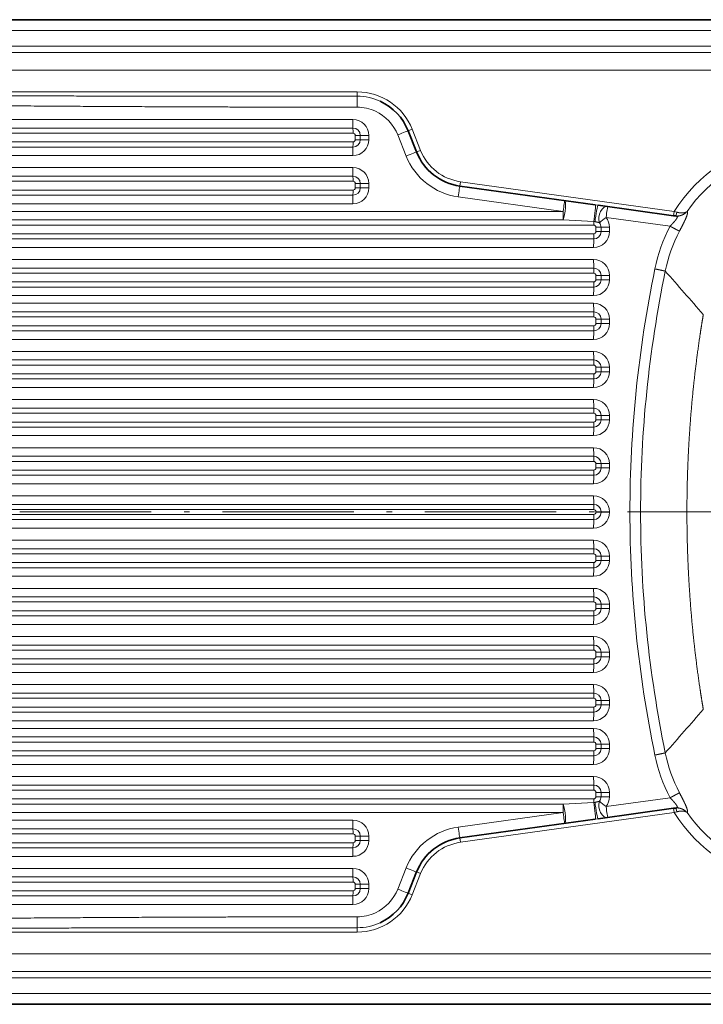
# Model space of a CAD drawing. Extents: x 22 to 382, y 25 to 234.
# Tile 2 of 5: x 85 to 147, y 41 to 131. Entities that reach past the tile are written whole.
import ezdxf

# ---------------------------------------------------------------- set-up
doc = ezdxf.new("R2010")
doc.units = 0
doc.linetypes.add('DASHDOT', pattern=[18.5, 12, -3, 0.5, -3])
doc.layers.get('0').update_dxf_attribs({"lineweight": 13})

# ---------------------------------------------------------------- blocks, each defined once
blk = doc.blocks.new('BLOCK9')
at = {"color": 7, "lineweight": 35}
for p, q in [((495, 225), (-495, 225)), ((16.43, 140.4), (-45.43, 148.98)), ((52.2, 135.43), (17.69, 140.22)), ((52.2, -135.43), (17.69, -140.22)), ((16.43, -140.4), (-45.43, -148.98)), ((495, -225), (-495, -225))]:
    blk.add_line(p, q, dxfattribs=at)
at = {"color": 7, "lineweight": 13}
for p, q in [((495, 220), (-495, 220)), ((470, 212.95), (-470, 212.95)), ((470, 209.97), (-470, 209.97)), ((-470, 202), (470, 202)), ((-477, 192), (-92.31, 192)), ((-94.31, 179.38), (-466.25, 179.38)), ((-94.28, 175.48), (-466.22, 175.48)), ((-94.26, 173.13), (-466.2, 173.13)), ((-466.22, 166.79), (-94.28, 166.79)), ((-466.2, 169.13), (-94.26, 169.13)), ((-466.25, 162.89), (-94.31, 162.89)), ((-94.31, 157.38), (-466.25, 157.38)), ((-94.28, 153.48), (-466.22, 153.48)), ((-94.26, 151.13), (-466.2, 151.13)), ((52.47, 137.41), (-45.16, 150.96)), ((-466.22, 144.79), (-94.28, 144.79)), ((-466.2, 147.13), (-94.26, 147.13)), ((-46.21, 144.03), (1.72, 137.38)), ((-466.25, 140.89), (-94.31, 140.89)), ((1.72, 137.38), (-466.25, 137.38)), ((1.75, 133.48), (-466.22, 133.48)), ((15.73, 131.13), (-466.2, 131.13)), ((21.33, 134.66), (50.6, 130.59)), ((-466.2, 127.13), (15.73, 127.13)), ((-466.22, 124.79), (15.71, 124.79)), ((-466.25, 120.89), (15.68, 120.89)), ((15.68, 115.38), (-466.25, 115.38)), ((15.71, 111.48), (-466.22, 111.48)), ((15.73, 109.13), (-466.2, 109.13)), ((-466.2, 105.13), (15.73, 105.13)), ((-466.22, 102.79), (15.71, 102.79)), ((-466.25, 98.89), (15.68, 98.89)), ((15.68, 95.38), (-466.25, 95.38)), ((15.71, 91.48), (-466.22, 91.48)), ((15.73, 89.13), (-466.2, 89.13)), ((-466.22, 82.79), (15.71, 82.79)), ((-466.2, 85.13), (15.73, 85.13)), ((-466.25, 78.89), (15.68, 78.89)), ((15.68, 73.38), (-466.25, 73.38)), ((15.71, 69.48), (-466.22, 69.48)), ((15.73, 67.13), (-466.2, 67.13)), ((-466.2, 63.13), (15.73, 63.13)), ((-466.22, 60.79), (15.71, 60.79)), ((-466.25, 56.89), (15.68, 56.89)), ((15.68, 51.38), (-466.25, 51.38)), ((15.71, 47.48), (-466.22, 47.48)), ((15.73, 45.13), (-466.2, 45.13)), ((-466.2, 41.13), (15.73, 41.13)), ((-466.22, 38.79), (15.71, 38.79)), ((-466.25, 34.89), (15.68, 34.89)), ((15.68, 29.38), (-466.25, 29.38)), ((15.71, 25.48), (-466.22, 25.48)), ((15.73, 23.13), (-466.2, 23.13)), ((-466.2, 19.13), (15.73, 19.13)), ((-466.22, 16.79), (15.71, 16.79)), ((-466.25, 12.89), (15.68, 12.89)), ((15.68, 7.38), (-466.25, 7.38)), ((15.71, 3.48), (-466.22, 3.48)), ((15.73, 1.13), (-466.2, 1.13)), ((15.71, -3.48), (-466.22, -3.48)), ((15.73, -1.13), (-466.2, -1.13)), ((15.68, -7.38), (-466.25, -7.38)), ((-466.25, -12.89), (15.68, -12.89)), ((-466.22, -16.79), (15.71, -16.79)), ((-466.2, -19.13), (15.73, -19.13)), ((15.71, -25.48), (-466.22, -25.48)), ((15.73, -23.13), (-466.2, -23.13)), ((15.68, -29.38), (-466.25, -29.38)), ((-466.25, -34.89), (15.68, -34.89)), ((-466.22, -38.79), (15.71, -38.79)), ((-466.2, -41.13), (15.73, -41.13)), ((15.71, -47.48), (-466.22, -47.48)), ((15.73, -45.13), (-466.2, -45.13)), ((15.68, -51.38), (-466.25, -51.38)), ((-466.25, -56.89), (15.68, -56.89)), ((-466.22, -60.79), (15.71, -60.79)), ((-466.2, -63.13), (15.73, -63.13)), ((15.73, -67.13), (-466.2, -67.13)), ((15.71, -69.48), (-466.22, -69.48)), ((15.68, -73.38), (-466.25, -73.38)), ((-466.25, -78.89), (15.68, -78.89)), ((-466.22, -82.79), (15.71, -82.79)), ((-466.2, -85.13), (15.73, -85.13)), ((15.73, -89.13), (-466.2, -89.13)), ((15.71, -91.48), (-466.22, -91.48)), ((15.68, -95.38), (-466.25, -95.38)), ((-466.25, -98.89), (15.68, -98.89)), ((-466.22, -102.79), (15.71, -102.79)), ((-466.2, -105.13), (15.73, -105.13)), ((15.71, -111.48), (-466.22, -111.48)), ((15.73, -109.13), (-466.2, -109.13)), ((15.68, -115.38), (-466.25, -115.38)), ((-466.25, -120.89), (15.68, -120.89)), ((-466.22, -124.79), (15.71, -124.79)), ((-466.2, -127.13), (15.73, -127.13)), ((1.75, -133.48), (-466.22, -133.48)), ((15.73, -131.13), (-466.2, -131.13)), ((21.33, -134.66), (50.6, -130.59)), ((1.72, -137.38), (-466.25, -137.38)), ((-46.21, -144.03), (1.72, -137.38)), ((52.47, -137.41), (-45.16, -150.96)), ((-466.25, -140.89), (-94.31, -140.89)), ((-466.22, -144.79), (-94.28, -144.79)), ((-466.2, -147.13), (-94.26, -147.13)), ((-94.26, -151.13), (-466.2, -151.13)), ((-94.31, -157.38), (-466.25, -157.38)), ((-94.28, -153.48), (-466.22, -153.48)), ((-466.25, -162.89), (-94.31, -162.89)), ((-466.22, -166.79), (-94.28, -166.79)), ((-466.2, -169.13), (-94.26, -169.13)), ((-94.28, -175.48), (-466.22, -175.48)), ((-94.26, -173.13), (-466.2, -173.13)), ((-94.31, -179.38), (-466.25, -179.38)), ((-477, -192), (-92.31, -192)), ((-470, -202), (470, -202)), ((470, -209.97), (-470, -209.97)), ((470, -212.95), (-470, -212.95)), ((495, -220), (-495, -220))]:
    blk.add_line(p, q, dxfattribs=at)
at = {"color": 7, "lineweight": 13, "ltscale": 0.049989}
for p, q in [((-92.31, 190), (-92.31, 192)), ((-92.31, -190), (-92.31, -192))]:
    blk.add_line(p, q, dxfattribs=at)
at = {"color": 7, "lineweight": 13, "ltscale": 0.058047}
for p, q in [((-90.93, 172.13), (-93.26, 172.13)), ((-90.93, 170.13), (-93.26, 170.13)), ((-90.93, 150.13), (-93.26, 150.13)), ((-90.93, 148.13), (-93.26, 148.13)), ((19.05, 130.13), (16.73, 130.13)), ((19.05, 128.13), (16.73, 128.13)), ((19.05, 108.13), (16.73, 108.13)), ((19.05, 106.13), (16.73, 106.13)), ((19.05, 88.13), (16.73, 88.13)), ((19.05, 86.13), (16.73, 86.13)), ((19.05, 66.13), (16.73, 66.13)), ((19.05, 64.13), (16.73, 64.13)), ((19.05, 44.13), (16.73, 44.13)), ((19.05, 42.13), (16.73, 42.13)), ((19.05, 22.13), (16.73, 22.13)), ((19.05, 20.13), (16.73, 20.13)), ((19.05, 0.13), (16.73, 0.13)), ((19.05, -0.13), (16.73, -0.13)), ((19.05, -20.13), (16.73, -20.13)), ((19.05, -22.13), (16.73, -22.13)), ((19.05, -42.13), (16.73, -42.13)), ((19.05, -44.13), (16.73, -44.13)), ((19.05, -64.13), (16.73, -64.13)), ((19.05, -66.13), (16.73, -66.13)), ((19.05, -86.13), (16.73, -86.13)), ((19.05, -88.13), (16.73, -88.13)), ((19.05, -106.13), (16.73, -106.13)), ((19.05, -108.13), (16.73, -108.13)), ((19.05, -128.13), (16.73, -128.13)), ((19.05, -130.13), (16.73, -130.13)), ((-90.93, -148.13), (-93.26, -148.13)), ((-90.93, -150.13), (-93.26, -150.13)), ((-90.93, -170.13), (-93.26, -170.13)), ((-90.93, -172.13), (-93.26, -172.13))]:
    blk.add_line(p, q, dxfattribs=at)
at = {"color": 7, "lineweight": 13, "ltscale": 0.05}
for p, q in [((-93.26, 172.13), (-93.26, 170.13)), ((-90.93, 170.13), (-90.93, 172.13)), ((-87.06, 170.13), (-87.06, 172.13)), ((-69.07, 174.21), (-67.21, 174.95)), ((-65.23, 164.53), (-63.37, 165.27)), ((-93.26, 150.13), (-93.26, 148.13)), ((-90.93, 148.13), (-90.93, 150.13)), ((-87.06, 148.13), (-87.06, 150.13)), ((-45.43, 148.98), (-45.16, 150.96)), ((52.2, 135.43), (52.47, 137.41)), ((16.73, 130.13), (16.73, 128.13)), ((19.05, 128.13), (19.05, 130.13)), ((22.92, 128.13), (22.92, 130.13)), ((16.73, 108.13), (16.73, 106.13)), ((19.05, 106.13), (19.05, 108.13)), ((22.92, 106.13), (22.92, 108.13)), ((16.73, 88.13), (16.73, 86.13)), ((19.05, 86.13), (19.05, 88.13)), ((22.92, 86.13), (22.92, 88.13)), ((16.73, 66.13), (16.73, 64.13)), ((19.05, 64.13), (19.05, 66.13)), ((22.92, 64.13), (22.92, 66.13)), ((16.73, 44.13), (16.73, 42.13)), ((19.05, 42.13), (19.05, 44.13)), ((22.92, 42.13), (22.92, 44.13)), ((16.73, 22.13), (16.73, 20.13)), ((19.05, 20.13), (19.05, 22.13)), ((22.92, 20.13), (22.92, 22.13)), ((16.73, -22.13), (16.73, -20.13)), ((19.05, -20.13), (19.05, -22.13)), ((22.92, -20.13), (22.92, -22.13)), ((16.73, -44.13), (16.73, -42.13)), ((19.05, -42.13), (19.05, -44.13)), ((22.92, -42.13), (22.92, -44.13)), ((16.73, -66.13), (16.73, -64.13)), ((19.05, -64.13), (19.05, -66.13)), ((22.92, -64.13), (22.92, -66.13)), ((16.73, -88.13), (16.73, -86.13)), ((19.05, -86.13), (19.05, -88.13)), ((22.92, -86.13), (22.92, -88.13)), ((16.73, -108.13), (16.73, -106.13)), ((19.05, -106.13), (19.05, -108.13)), ((22.92, -106.13), (22.92, -108.13)), ((16.73, -130.13), (16.73, -128.13)), ((19.05, -128.13), (19.05, -130.13)), ((22.92, -128.13), (22.92, -130.13)), ((52.2, -135.43), (52.47, -137.41)), ((-93.26, -150.13), (-93.26, -148.13)), ((-90.93, -148.13), (-90.93, -150.13)), ((-87.06, -148.13), (-87.06, -150.13)), ((-45.43, -148.98), (-45.16, -150.96)), ((-65.23, -164.53), (-63.37, -165.27)), ((-93.26, -172.13), (-93.26, -170.13)), ((-90.93, -170.13), (-90.93, -172.13)), ((-87.06, -170.13), (-87.06, -172.13)), ((-69.07, -174.21), (-67.21, -174.95))]:
    blk.add_line(p, q, dxfattribs=at)
at = {"color": 7, "lineweight": 13, "ltscale": 0.096745}
for p, q in [((-87.06, 172.13), (-90.93, 172.13)), ((-87.06, 170.13), (-90.93, 170.13)), ((-87.06, 150.13), (-90.93, 150.13)), ((-87.06, 148.13), (-90.93, 148.13)), ((22.92, 130.13), (19.05, 130.13)), ((22.92, 128.13), (19.05, 128.13)), ((22.92, 108.13), (19.05, 108.13)), ((22.92, 106.13), (19.05, 106.13)), ((22.92, 88.13), (19.05, 88.13)), ((22.92, 86.13), (19.05, 86.13)), ((22.92, 66.13), (19.05, 66.13)), ((22.92, 64.13), (19.05, 64.13)), ((22.92, 44.13), (19.05, 44.13)), ((22.92, 42.13), (19.05, 42.13)), ((22.92, 22.13), (19.05, 22.13)), ((22.92, 20.13), (19.05, 20.13)), ((22.92, 0.13), (19.05, 0.13)), ((22.92, -0.13), (19.05, -0.13)), ((22.92, -20.13), (19.05, -20.13)), ((22.92, -22.13), (19.05, -22.13)), ((22.92, -42.13), (19.05, -42.13)), ((22.92, -44.13), (19.05, -44.13)), ((22.92, -64.13), (19.05, -64.13)), ((22.92, -66.13), (19.05, -66.13)), ((22.92, -86.13), (19.05, -86.13)), ((22.92, -88.13), (19.05, -88.13)), ((22.92, -106.13), (19.05, -106.13)), ((22.92, -108.13), (19.05, -108.13)), ((22.92, -128.13), (19.05, -128.13)), ((22.92, -130.13), (19.05, -130.13)), ((-87.06, -148.13), (-90.93, -148.13)), ((-87.06, -150.13), (-90.93, -150.13)), ((-87.06, -170.13), (-90.93, -170.13)), ((-87.06, -172.13), (-90.93, -172.13))]:
    blk.add_line(p, q, dxfattribs=at)
at = {"color": 7, "lineweight": 13, "ltscale": 0.260384}
for p, q in [((-73.81, 172.37), (-69.97, 162.69)), ((-67.21, 174.95), (-63.37, 165.27)), ((-73.81, -172.37), (-69.97, -162.69)), ((-67.21, -174.95), (-63.37, -165.27))]:
    blk.add_line(p, q, dxfattribs=at)
at = {"color": 7, "lineweight": 35, "ltscale": 0.260384}
for p, q in [((-69.07, 174.21), (-65.23, 164.53)), ((-69.07, -174.21), (-65.23, -164.53))]:
    blk.add_line(p, q, dxfattribs=at)
at = {"color": 7, "lineweight": 13, "ltscale": 0.001248}
for p, q in [((16.48, 140.39), (16.43, 140.4)), ((16.48, -140.39), (16.43, -140.4))]:
    blk.add_line(p, q, dxfattribs=at)
at = {"color": 7, "lineweight": 13, "ltscale": 0.030471}
for p, q in [((17.69, 140.22), (16.48, 140.39)), ((17.69, -140.22), (16.48, -140.39))]:
    blk.add_line(p, q, dxfattribs=at)
at = {"color": 7, "lineweight": 35, "ltscale": 0.021244}
for p, q in [((53.04, 135.32), (52.2, 135.43)), ((53.04, -135.32), (52.2, -135.43))]:
    blk.add_line(p, q, dxfattribs=at)
at = {"color": 7, "lineweight": 13, "ltscale": 0.033349}
for p, q in [((53.75, 137.02), (52.47, 137.41)), ((53.75, -137.02), (52.47, -137.41))]:
    blk.add_line(p, q, dxfattribs=at)
at = {"color": 7, "lineweight": 35, "ltscale": 0.012004}
for p, q in [((53.51, 135.25), (53.04, 135.32)), ((53.51, -135.25), (53.04, -135.32))]:
    blk.add_line(p, q, dxfattribs=at)
at = {"color": 7, "lineweight": 13, "ltscale": 0.348432}
for p, q in [((1.75, 133.48), (15.67, 132.75)), ((1.75, -133.48), (15.67, -132.75))]:
    blk.add_line(p, q, dxfattribs=at)
at = {"color": 7, "lineweight": 13, "ltscale": 0.001236}
for p, q in [((15.72, 132.75), (15.67, 132.75)), ((15.72, -132.75), (15.67, -132.75))]:
    blk.add_line(p, q, dxfattribs=at)
at = {"color": 7, "lineweight": 13, "ltscale": 0.003343}
for p, q in [((16.73, 0.13), (16.73, 0)), ((19.05, 0), (19.05, 0.13)), ((22.92, 0), (22.92, 0.13)), ((16.73, -0.13), (16.73, 0)), ((19.05, 0), (19.05, -0.13)), ((22.92, 0), (22.92, -0.13))]:
    blk.add_line(p, q, dxfattribs=at)
at = {"color": 7, "lineweight": 13}
for centre, radius, start, end in [((-92.31, 165), 27, 21.6272, 90), ((-92.31, 165), 25.01, 65.2114, 89.9953), ((-92.41, 164.98), 20.02, 65.2119, 89.9796), ((-92.4, 165), 20, 21.6272, 65.2113), ((-42.08, 173.75), 30, 201.6272, 262.0973), ((-41.99, 173.75), 23, 201.6272, 262.0973), ((53.63, 141.5), 6.28, 309.5548, 318.5322), ((56.77, 137.25), 1.05, 325.5748, 347.2329), ((56.65, 139.58), 2.81, 293.9049, 306.9003), ((14.59, 121.97), 10.83, 80.817, 83.9957), ((116.28, 96.21), 74.14, 152.3652, 168.4204), ((116.11, 96.3), 69.1, 152.4032, 168.487), ((-42543.94, -37195.08), 56619.64, 41.187334, 41.214016), ((-42543.94, 37195.08), 56619.64, 318.785984, 318.812666), ((116.28, -96.21), 74.14, 191.5796, 207.6348), ((116.11, -96.3), 69.1, 191.513, 207.5968), ((14.59, -121.97), 10.83, 276.0043, 279.183), ((53.63, -141.5), 6.28, 41.4678, 50.4452), ((56.77, -137.25), 1.05, 12.7671, 34.4252), ((56.65, -139.58), 2.81, 53.0997, 66.0951), ((-42.08, -173.75), 30, 97.9027, 158.3728), ((-41.99, -173.75), 23, 97.9027, 158.3728), ((-92.31, -165), 27, 270, 338.3728), ((-92.4, -165), 20, 294.7887, 338.3728), ((-92.41, -164.98), 20.02, 270.0204, 294.7881), ((-92.31, -165), 25.01, 270.0047, 294.7886)]:
    blk.add_arc(centre, radius, start, end, dxfattribs=at)
at = {"color": 7, "lineweight": 35}
for centre, start, end in [((-92.31, 165), 21.6272, 65.2113), ((-41.99, 173.75), 201.6272, 262.0973), ((-41.99, -173.75), 97.9027, 158.3728), ((-92.31, -165), 294.7887, 338.3728)]:
    blk.add_arc(centre, 25, start, end, dxfattribs=at)
at = {"color": 7, "lineweight": 13}
for centre, major_axis, ratio, start_param, end_param in [((-94.22, 179.38), (0, 5), 0.017452, 1.570796, 2.466461), ((-94.31, 172.13), (0, -7.24), 0.999848, 1.570802, 3.141593), ((-94.28, 172.13), (0, -3.34), 0.999848, 1.570802, 3.141593), ((-94.31, 173.13), (0, 3), 0.017452, 4.712389, 5.608054), ((-94.26, 172.13), (0, -1), 0.999848, 1.570802, 3.141593), ((-73.72, 172.37), (-4.65, -1.84), 0.006433, 3.141593, 4.728613), ((-94.31, 170.13), (0, -7.24), 0.999848, 0.000006, 1.570796), ((-94.22, 162.89), (0, -5), 0.017452, 3.816724, 4.712389), ((-94.28, 170.13), (0, -3.34), 0.999848, 0.000006, 1.570796), ((-94.31, 169.13), (0, -3), 0.017452, 0.675132, 1.570796), ((-94.26, 170.13), (0, -1), 0.999848, 0.000006, 1.570796), ((116.46, 95.9), (53.68, -54.28), 0.982405, 2.562752, 3.360844), ((-69.88, 162.69), (-4.65, -1.84), 0.006433, 3.141593, 4.728613), ((116.46, 95.9), (50.22, -50.8), 0.979964, 2.562835, 3.316753), ((-94.22, 157.38), (0, 5), 0.017452, 1.570796, 2.466461), ((-94.31, 150.13), (0, -7.24), 0.999848, 1.570802, 3.141593), ((-94.28, 150.13), (0, -3.34), 0.999848, 1.570802, 3.141593), ((-94.31, 151.13), (0, 3), 0.017452, 4.712389, 5.608054), ((-94.26, 150.13), (0, -1), 0.999848, 1.570802, 3.141593), ((-46.12, 144.03), (-0.69, -4.95), 0.017287, 3.141593, 4.714789), ((-94.31, 148.13), (0, -7.24), 0.999848, 0.000006, 1.570796), ((-94.22, 140.89), (0, -5), 0.017452, 3.816724, 4.712389), ((-94.28, 148.13), (0, -3.34), 0.999848, 0.000006, 1.570796), ((-94.31, 147.13), (0, -3), 0.017452, 0.675132, 1.570796), ((-94.26, 148.13), (0, -1), 0.999848, 0.000006, 1.570796), ((1.81, 137.38), (-0.69, -4.95), 0.017287, 3.141593, 4.714789), ((1.81, 137.38), (0.69, 4.95), 0.152653, 3.826131, 6.283185), ((15.79, 135.44), (-0.69, -4.95), 0.070266, 1.00646, 3.141088), ((17, 135.27), (-0.69, -4.95), 0.075927, 3.141593, 5.275957), ((21.42, 134.66), (-0.69, -4.95), 0.66559, 3.141593, 5.316414), ((21.42, 134.66), (-0.69, -4.95), 0.017287, 3.141593, 4.714789), ((1.81, 137.38), (0, 5), 0.017452, 1.570796, 2.466461), ((53.31, 137.3), (-0.27, -1.98), 0.23462, 0, 1.462234), ((54.2, 140.2), (-0.69, -4.95), 0.978587, 0.00007, 0.917401), ((15.68, 131.13), (0, 3), 0.017452, 4.712389, 5.28038), ((15.73, 130.13), (0, -1), 0.999848, 1.570802, 3.141593), ((21.42, 134.66), (3.91, 3.12), 0.010893, 1.584433, 2.480098), ((15.71, 130.13), (0, -3.34), 0.999848, 1.570802, 2.24487), ((15.68, 130.13), (0, -7.24), 0.999848, 1.570802, 2.24487), ((15.68, 128.13), (0, -7.24), 0.999848, 0.000006, 1.570796), ((15.71, 128.13), (0, -3.34), 0.999848, 0.000006, 1.570796), ((15.68, 127.13), (0, -3), 0.017452, 0.675132, 1.570796), ((15.73, 128.13), (0, -1), 0.999848, 0.000006, 1.570796), ((15.76, 120.89), (0, -5), 0.017452, 3.816724, 4.712389), ((15.76, 115.38), (0, 5), 0.017452, 1.570796, 2.466461), ((15.68, 108.13), (0, -7.24), 0.999848, 1.570802, 3.141593), ((15.71, 108.13), (0, -3.34), 0.999848, 1.570802, 3.141593), ((15.68, 109.13), (0, 3), 0.017452, 4.712389, 5.608054), ((15.73, 108.13), (0, -1), 0.999848, 1.570802, 3.141593), ((48620.43, 0.43), (48588.18, 0.43), 0.105554, 3.11993, 3.141592), ((164678.77, 18.75), (164641.66, 18.82), 0.057079, 3.12987, 3.141586), ((15.68, 106.13), (0, -7.24), 0.999848, 0.000006, 1.570796), ((15.71, 106.13), (0, -3.34), 0.999848, 0.000006, 1.570796), ((15.68, 105.13), (0, -3), 0.017452, 0.675132, 1.570796), ((15.73, 106.13), (0, -1), 0.999848, 0.000006, 1.570796), ((15.76, 98.89), (0, -5), 0.017452, 3.816724, 4.712389), ((15.76, 95.38), (0, 5), 0.017452, 1.570796, 2.466461), ((15.68, 88.13), (0, -7.24), 0.999848, 1.570802, 3.141593), ((15.71, 88.13), (0, -3.34), 0.999848, 1.570802, 3.141593), ((15.68, 89.13), (0, 3), 0.017452, 4.712389, 5.608054), ((15.68, 86.13), (0, -7.24), 0.999848, 0.000006, 1.570796), ((15.71, 86.13), (0, -3.34), 0.999848, 0.000006, 1.570796), ((15.73, 88.13), (0, -1), 0.999848, 1.570802, 3.141593), ((15.73, 86.13), (0, -1), 0.999848, 0.000006, 1.570796), ((15.76, 78.89), (0, -5), 0.017452, 3.816724, 4.712389), ((15.68, 85.13), (0, -3), 0.017452, 0.675132, 1.570796), ((15.76, 73.38), (0, 5), 0.017452, 1.570796, 2.466461), ((15.68, 66.13), (0, -7.24), 0.999848, 1.570802, 3.141593), ((15.71, 66.13), (0, -3.34), 0.999848, 1.570802, 3.141593), ((15.68, 67.13), (0, 3), 0.017452, 4.712389, 5.608054), ((15.68, 64.13), (0, -7.24), 0.999848, 0.000006, 1.570796), ((15.71, 64.13), (0, -3.34), 0.999848, 0.000006, 1.570796), ((15.68, 63.13), (0, -3), 0.017452, 0.675132, 1.570796), ((15.73, 66.13), (0, -1), 0.999848, 1.570802, 3.141593), ((15.73, 64.13), (0, -1), 0.999848, 0.000006, 1.570796), ((15.76, 56.89), (0, -5), 0.017452, 3.816724, 4.712389), ((15.76, 51.38), (0, 5), 0.017452, 1.570796, 2.466461), ((15.68, 44.13), (0, -7.24), 0.999848, 1.570802, 3.141593), ((15.71, 44.13), (0, -3.34), 0.999848, 1.570802, 3.141593), ((15.68, 45.13), (0, 3), 0.017452, 4.712389, 5.608054), ((15.73, 44.13), (0, -1), 0.999848, 1.570802, 3.141593), ((15.68, 42.13), (0, -7.24), 0.999848, 0.000006, 1.570796), ((15.71, 42.13), (0, -3.34), 0.999848, 0.000006, 1.570796), ((15.68, 41.13), (0, -3), 0.017452, 0.675132, 1.570796), ((15.73, 42.13), (0, -1), 0.999848, 0.000006, 1.570796), ((15.76, 34.89), (0, -5), 0.017452, 3.816724, 4.712389), ((15.76, 29.38), (0, 5), 0.017452, 1.570796, 2.466461), ((15.68, 22.13), (0, -7.24), 0.999848, 1.570802, 3.141593), ((15.71, 22.13), (0, -3.34), 0.999848, 1.570802, 3.141593), ((15.68, 23.13), (0, 3), 0.017452, 4.712389, 5.608054), ((15.73, 22.13), (0, -1), 0.999848, 1.570802, 3.141593), ((15.68, 20.13), (0, -7.24), 0.999848, 0.000006, 1.570796), ((15.71, 20.13), (0, -3.34), 0.999848, 0.000006, 1.570796), ((15.68, 19.13), (0, -3), 0.017452, 0.675132, 1.570796), ((15.73, 20.13), (0, -1), 0.999848, 0.000006, 1.570796), ((15.76, 12.89), (0, -5), 0.017452, 3.816724, 4.712389), ((15.76, 7.38), (0, 5), 0.017452, 1.570796, 2.466461), ((15.68, 0.13), (0, -7.24), 0.999848, 1.570799, 3.141593), ((15.71, 0.13), (0, -3.34), 0.999848, 1.570799, 3.141593), ((15.68, 1.13), (0, 3), 0.017452, 4.712389, 5.608054), ((15.73, 0.13), (0, -1), 0.999848, 1.570799, 3.141593), ((48620.43, -0.43), (48588.18, -0.43), 0.105554, 3.141594, 3.163256), ((15.68, -0.13), (0, 7.24), 0.999848, 3.141593, 4.712386), ((15.76, -7.38), (0, -5), 0.017452, 3.816724, 4.712389), ((15.71, -0.13), (0, 3.34), 0.999848, 3.141593, 4.712386), ((15.68, -1.13), (0, -3), 0.017452, 0.675132, 1.570796), ((15.73, -0.13), (0, 1), 0.999848, 3.141593, 4.712386), ((164678.77, -18.75), (164641.66, -18.82), 0.057079, 3.141599, 3.153315), ((15.68, -20.13), (0, 7.24), 0.999848, 4.712389, 6.28318), ((15.76, -12.89), (0, 5), 0.017452, 1.570796, 2.466461), ((15.71, -20.13), (0, 3.34), 0.999848, 4.712389, 6.28318), ((15.68, -19.13), (0, 3), 0.017452, 4.712389, 5.608054), ((15.68, -22.13), (0, 7.24), 0.999848, 3.141593, 4.712383), ((15.71, -22.13), (0, 3.34), 0.999848, 3.141593, 4.712383), ((15.73, -20.13), (0, 1), 0.999848, 4.712389, 6.28318), ((15.73, -22.13), (0, 1), 0.999848, 3.141593, 4.712383), ((15.76, -29.38), (0, -5), 0.017452, 3.816724, 4.712389), ((15.68, -23.13), (0, -3), 0.017452, 0.675132, 1.570796), ((15.68, -42.13), (0, 7.24), 0.999848, 4.712389, 6.28318), ((15.76, -34.89), (0, 5), 0.017452, 1.570796, 2.466461), ((15.71, -42.13), (0, 3.34), 0.999848, 4.712389, 6.28318), ((15.68, -41.13), (0, 3), 0.017452, 4.712389, 5.608054), ((15.68, -44.13), (0, 7.24), 0.999848, 3.141593, 4.712383), ((15.71, -44.13), (0, 3.34), 0.999848, 3.141593, 4.712383), ((15.73, -42.13), (0, 1), 0.999848, 4.712389, 6.28318), ((15.73, -44.13), (0, 1), 0.999848, 3.141593, 4.712383), ((15.76, -51.38), (0, -5), 0.017452, 3.816724, 4.712389), ((15.68, -45.13), (0, -3), 0.017452, 0.675132, 1.570796), ((15.68, -64.13), (0, 7.24), 0.999848, 4.712389, 6.28318), ((15.76, -56.89), (0, 5), 0.017452, 1.570796, 2.466461), ((15.71, -64.13), (0, 3.34), 0.999848, 4.712389, 6.28318), ((15.68, -63.13), (0, 3), 0.017452, 4.712389, 5.608054), ((15.68, -66.13), (0, 7.24), 0.999848, 3.141593, 4.712383), ((15.71, -66.13), (0, 3.34), 0.999848, 3.141593, 4.712383), ((15.68, -67.13), (0, -3), 0.017452, 0.675132, 1.570796), ((15.73, -64.13), (0, 1), 0.999848, 4.712389, 6.28318), ((15.73, -66.13), (0, 1), 0.999848, 3.141593, 4.712383), ((15.76, -73.38), (0, -5), 0.017452, 3.816724, 4.712389), ((15.68, -86.13), (0, 7.24), 0.999848, 4.712389, 6.28318), ((15.76, -78.89), (0, 5), 0.017452, 1.570796, 2.466461), ((15.71, -86.13), (0, 3.34), 0.999848, 4.712389, 6.28318), ((15.68, -85.13), (0, 3), 0.017452, 4.712389, 5.608054), ((15.73, -86.13), (0, 1), 0.999848, 4.712389, 6.28318), ((15.68, -88.13), (0, 7.24), 0.999848, 3.141593, 4.712383), ((15.71, -88.13), (0, 3.34), 0.999848, 3.141593, 4.712383), ((15.68, -89.13), (0, -3), 0.017452, 0.675132, 1.570796), ((15.73, -88.13), (0, 1), 0.999848, 3.141593, 4.712383), ((15.76, -95.38), (0, -5), 0.017452, 3.816724, 4.712389), ((15.68, -106.13), (0, 7.24), 0.999848, 4.712389, 6.28318), ((15.76, -98.89), (0, 5), 0.017452, 1.570796, 2.466461), ((15.71, -106.13), (0, 3.34), 0.999848, 4.712389, 6.28318), ((15.68, -105.13), (0, 3), 0.017452, 4.712389, 5.608054), ((15.73, -106.13), (0, 1), 0.999848, 4.712389, 6.28318), ((15.68, -108.13), (0, 7.24), 0.999848, 3.141593, 4.712383), ((15.76, -115.38), (0, -5), 0.017452, 3.816724, 4.712389), ((15.71, -108.13), (0, 3.34), 0.999848, 3.141593, 4.712383), ((15.68, -109.13), (0, -3), 0.017452, 0.675132, 1.570796), ((15.73, -108.13), (0, 1), 0.999848, 3.141593, 4.712383), ((15.68, -128.13), (0, 7.24), 0.999848, 4.712389, 6.28318), ((15.76, -120.89), (0, 5), 0.017452, 1.570796, 2.466461), ((15.68, -127.13), (0, 3), 0.017452, 4.712389, 5.608054), ((15.71, -128.13), (0, 3.34), 0.999848, 4.712389, 6.28318), ((15.73, -128.13), (0, 1), 0.999848, 4.712389, 6.28318), ((15.73, -130.13), (0, 1), 0.999848, 3.141593, 4.712383), ((15.71, -130.13), (0, 3.34), 0.999848, 4.038315, 4.712383), ((15.68, -130.13), (0, 7.24), 0.999848, 4.038315, 4.712383), ((1.81, -137.38), (0, -5), 0.017452, 3.816724, 4.712389), ((1.81, -137.38), (0.69, -4.95), 0.152653, 6.283185, 8.740239), ((15.68, -131.13), (0, -3), 0.017452, 1.002806, 1.570796), ((15.79, -135.44), (0.69, -4.95), 0.070266, 0.000504, 2.135133), ((17, -135.27), (0.69, -4.95), 0.075927, 4.148821, 6.283185), ((21.42, -134.66), (0.69, -4.95), 0.66559, 4.108364, 6.283185), ((21.42, -134.66), (3.91, -3.12), 0.010893, 3.803088, 4.698752), ((21.42, -134.66), (-0.69, 4.95), 0.017287, 1.568397, 3.141593), ((1.81, -137.38), (-0.69, 4.95), 0.017287, 1.568397, 3.141593), ((116.46, -95.9), (-53.68, -54.28), 0.982405, 6.063934, 6.862026), ((53.31, -137.3), (0.27, -1.98), 0.23462, 1.679359, 3.141593), ((54.2, -140.2), (0.69, -4.95), 0.978587, 2.224192, 3.141523), ((116.46, -95.9), (-50.22, -50.8), 0.979964, 6.108025, 6.861943), ((-94.31, -148.13), (0, 7.24), 0.999848, 4.712389, 6.28318), ((-94.22, -140.89), (0, 5), 0.017452, 1.570796, 2.466461), ((-94.28, -148.13), (0, 3.34), 0.999848, 4.712389, 6.28318), ((-94.31, -147.13), (0, 3), 0.017452, 4.712389, 5.608054), ((-94.26, -148.13), (0, 1), 0.999848, 4.712389, 6.28318), ((-46.12, -144.03), (-0.69, 4.95), 0.017287, 1.568397, 3.141593), ((-94.31, -150.13), (0, 7.24), 0.999848, 3.141593, 4.712383), ((-94.28, -150.13), (0, 3.34), 0.999848, 3.141593, 4.712383), ((-94.31, -151.13), (0, -3), 0.017452, 0.675132, 1.570796), ((-94.26, -150.13), (0, 1), 0.999848, 3.141593, 4.712383), ((-94.22, -157.38), (0, -5), 0.017452, 3.816724, 4.712389), ((-94.31, -170.13), (0, 7.24), 0.999848, 4.712389, 6.28318), ((-94.22, -162.89), (0, 5), 0.017452, 1.570796, 2.466461), ((-69.88, -162.69), (-4.65, 1.84), 0.006433, 1.554572, 3.141593), ((-94.28, -170.13), (0, 3.34), 0.999848, 4.712389, 6.28318), ((-94.31, -169.13), (0, 3), 0.017452, 4.712389, 5.608054), ((-94.26, -170.13), (0, 1), 0.999848, 4.712389, 6.28318), ((-94.31, -172.13), (0, 7.24), 0.999848, 3.141593, 4.712383), ((-94.22, -179.38), (0, -5), 0.017452, 3.816724, 4.712389), ((-94.28, -172.13), (0, 3.34), 0.999848, 3.141593, 4.712383), ((-94.31, -173.13), (0, -3), 0.017452, 0.675132, 1.570796), ((-94.26, -172.13), (0, 1), 0.999848, 3.141593, 4.712383), ((-73.72, -172.37), (-4.65, 1.84), 0.006433, 1.554572, 3.141593)]:
    blk.add_ellipse(centre, major_axis=major_axis, ratio=ratio, start_param=start_param, end_param=end_param, dxfattribs=at)
for points, knots in [([(-477.09, 190.61), (-476.89, 190.6), (-476.68, 190.58), (-476.48, 190.56), (-474.46, 190.39), (-472.43, 190.25), (-470.65, 190.14), (-462.67, 189.66), (-454.7, 189.31), (-449.02, 189.08), (-438.14, 188.7), (-427.27, 188.38), (-422.55, 188.24), (-408.6, 187.87), (-394.65, 187.56), (-385.45, 187.37), (-366.22, 187.01), (-347, 186.71), (-337.02, 186.56), (-312.06, 186.23), (-287.1, 185.95), (-272.12, 185.81), (-227.18, 185.42), (-182.23, 185.18), (-152.33, 185.07), (-122.37, 185.01), (-92.4, 185)], [933.098735, 933.098735, 933.098735, 933.098735, 933.098735, 933.098735, 934.547593, 934.547593, 934.547593, 947.420754, 947.420754, 947.420754, 990.989902, 990.989902, 990.989902, 1024.34127, 1024.34127, 1024.34127, 1089.672532, 1089.672532, 1089.672532, 1160.282504, 1160.282504, 1160.282504, 1266.194594, 1266.194594, 1266.194594, 1478.11566, 1478.11566, 1478.11566, 1478.11566, 1478.11566, 1478.11566]), ([(-477, 191.6), (-476.8, 191.6), (-476.6, 191.59), (-476.4, 191.59), (-476.01, 191.58), (-475.61, 191.57), (-475.41, 191.57), (-473.61, 191.53), (-471.82, 191.49), (-470.24, 191.46), (-466.86, 191.4), (-463.48, 191.35), (-461.62, 191.33), (-456.04, 191.25), (-450.53, 191.19), (-446.85, 191.15), (-442.51, 191.1), (-438.13, 191.06), (-437.61, 191.06), (-435.52, 191.04), (-433.42, 191.02), (-431.85, 191.01), (-427.15, 190.96), (-422.44, 190.93), (-419.3, 190.9), (-407.92, 190.82), (-396.54, 190.74), (-388.32, 190.7), (-376.54, 190.63), (-364.75, 190.57), (-361.28, 190.56), (-342.32, 190.47), (-323.36, 190.39), (-307.95, 190.34), (-284.84, 190.27), (-261.73, 190.21), (-253.98, 190.19), (-217.02, 190.11), (-180.06, 190.05), (-150.84, 190.02), (-121.58, 190), (-92.31, 190)], [0, 0, 0, 0, 0, 0, 1.73047, 1.73047, 1.73047, 3.460941, 3.460941, 3.460941, 17.304636, 17.304636, 17.304636, 32.731122, 32.731122, 32.731122, 66.137427, 66.137427, 66.137427, 70.668775, 70.668775, 70.668775, 84.26282, 84.26282, 84.26282, 111.450262, 111.450262, 111.450262, 182.817277, 182.817277, 182.817277, 213.533019, 213.533019, 213.533019, 347.029988, 347.029988, 347.029988, 413.666572, 413.666572, 413.666572, 667.119697, 667.119697, 667.119697, 667.119697, 667.119697, 667.119697]), ([(-92.4, 185), (-92.4, 185.61), (-92.4, 186.21), (-92.39, 186.8), (-92.38, 187.85), (-92.37, 188.81), (-92.36, 189.22), (-92.35, 189.67), (-92.33, 189.91), (-92.32, 189.95), (-92.32, 189.98), (-92.31, 190), (-92.31, 190), (-92.31, 190), (-92.31, 190)], [0, 0, 0, 0, 0, 0, 3.595996, 3.595996, 3.595996, 6.405311, 6.405311, 6.405311, 7.188584, 7.188584, 7.188584, 7.295777, 7.295777, 7.295777, 7.295777, 7.295777, 7.295777]), ([(50.6, 130.59), (51.23, 131.27), (51.86, 131.94), (52.43, 132.56), (53.38, 133.68), (53.86, 134.47), (53.97, 134.77), (53.94, 135.06), (53.72, 135.2), (53.66, 135.22), (53.59, 135.24), (53.51, 135.25)], [0, 0, 0, 0, 0, 0, 9.195567, 9.195567, 9.195567, 18.749252, 18.749252, 18.749252, 21.547993, 21.547993, 21.547993, 21.547993, 21.547993, 21.547993]), ([(53.04, 135.32), (53.49, 135.25), (53.94, 135.24), (54.38, 135.27), (55.39, 135.43), (56.29, 135.78), (56.78, 136.03), (57.23, 136.32), (57.63, 136.66)], [0, 0, 0, 0, 0, 0, 3.691936, 3.691936, 3.691936, 8.882768, 8.882768, 8.882768, 8.882768, 8.882768, 8.882768]), ([(53.75, 137.02), (54.17, 136.89), (54.58, 136.79), (54.98, 136.72), (55.88, 136.63), (56.68, 136.68), (57.09, 136.76), (57.46, 136.87), (57.79, 137.02)], [0, 0, 0, 0, 0, 0, 3.612055, 3.612055, 3.612055, 8.491481, 8.491481, 8.491481, 8.491481, 8.491481, 8.491481]), ([(54.87, 128.32), (55.52, 129.55), (56.15, 130.79), (56.76, 131.99), (57.71, 133.99), (58.32, 135.53), (58.5, 136.12), (58.61, 136.77), (58.52, 137.15), (58.48, 137.23), (58.41, 137.3), (58.34, 137.34)], [0, 0, 0, 0, 0, 0, 10.181786, 10.181786, 10.181786, 18.734475, 18.734475, 18.734475, 22.338287, 22.338287, 22.338287, 22.338287, 22.338287, 22.338287]), ([(16.32, 132.67), (16.6, 132.62), (16.88, 132.57), (17.15, 132.51), (17.57, 132.41), (17.93, 132.31), (18.07, 132.28), (18.2, 132.25), (18.32, 132.22)], [0, 0, 0, 0, 0, 0, 3.351888, 3.351888, 3.351888, 5.4912, 5.4912, 5.4912, 5.4912, 5.4912, 5.4912]), ([(54.87, 128.32), (54.8, 128.36), (54.69, 128.42), (54.55, 128.49), (53.97, 128.81), (53.17, 129.24), (52.58, 129.55), (51.82, 129.95), (51.04, 130.36), (50.89, 130.44), (50.74, 130.52), (50.6, 130.59)], [0, 0, 0, 0, 0, 0, 1.649365, 1.649365, 1.649365, 6.077313, 6.077313, 6.077313, 7.106242, 7.106242, 7.106242, 7.106242, 7.106242, 7.106242]), ([(48.4, 110.1), (48.33, 110.11), (48.21, 110.14), (48.06, 110.17), (47.41, 110.31), (46.52, 110.49), (45.87, 110.63), (45.02, 110.81), (44.14, 110.99), (43.98, 111.02), (43.81, 111.05), (43.65, 111.09)], [0, 0, 0, 0, 0, 0, 1.639741, 1.639741, 1.639741, 6.08485, 6.08485, 6.08485, 7.127111, 7.127111, 7.127111, 7.127111, 7.127111, 7.127111]), ([(58.29, 0), (58.29, 5.12), (58.35, 10.25), (58.47, 15.43), (58.8, 25.07), (59.38, 35.17), (59.7, 39.87), (60.49, 49.78), (61.56, 60.27), (62.2, 65.81), (63.25, 73.98), (64.5, 82.42), (64.91, 85.01), (65.33, 87.62), (65.77, 90.26)], [0, 0, 0, 0, 0, 0, 65.741913, 65.741913, 65.741913, 120.34905, 120.34905, 120.34905, 177.762202, 177.762202, 177.762202, 202.900328, 202.900328, 202.900328, 202.900328, 202.900328, 202.900328]), ([(58.29, 0), (58.29, -5.12), (58.35, -10.25), (58.47, -15.43), (58.8, -25.07), (59.38, -35.17), (59.7, -39.87), (60.49, -49.78), (61.56, -60.27), (62.2, -65.81), (63.25, -73.98), (64.5, -82.42), (64.91, -85.01), (65.33, -87.62), (65.77, -90.26)], [0, 0, 0, 0, 0, 0, 65.741913, 65.741913, 65.741913, 120.34905, 120.34905, 120.34905, 177.762202, 177.762202, 177.762202, 202.900328, 202.900328, 202.900328, 202.900328, 202.900328, 202.900328]), ([(48.4, -110.1), (48.33, -110.11), (48.21, -110.14), (48.06, -110.17), (47.41, -110.31), (46.52, -110.49), (45.87, -110.63), (45.02, -110.81), (44.14, -110.99), (43.98, -111.02), (43.81, -111.05), (43.65, -111.09)], [0, 0, 0, 0, 0, 0, 1.639741, 1.639741, 1.639741, 6.08485, 6.08485, 6.08485, 7.127111, 7.127111, 7.127111, 7.127111, 7.127111, 7.127111]), ([(54.87, -128.32), (54.8, -128.36), (54.69, -128.42), (54.55, -128.49), (53.97, -128.81), (53.17, -129.24), (52.58, -129.55), (51.82, -129.95), (51.04, -130.36), (50.89, -130.44), (50.74, -130.52), (50.6, -130.59)], [0, 0, 0, 0, 0, 0, 1.649365, 1.649365, 1.649365, 6.077313, 6.077313, 6.077313, 7.106242, 7.106242, 7.106242, 7.106242, 7.106242, 7.106242]), ([(54.87, -128.32), (55.52, -129.55), (56.15, -130.79), (56.76, -131.99), (57.71, -133.99), (58.32, -135.53), (58.5, -136.12), (58.61, -136.77), (58.52, -137.15), (58.48, -137.23), (58.41, -137.3), (58.34, -137.34)], [0, 0, 0, 0, 0, 0, 10.181786, 10.181786, 10.181786, 18.734475, 18.734475, 18.734475, 22.338287, 22.338287, 22.338287, 22.338287, 22.338287, 22.338287]), ([(16.32, -132.67), (16.6, -132.62), (16.88, -132.57), (17.15, -132.51), (17.57, -132.41), (17.93, -132.31), (18.07, -132.28), (18.2, -132.25), (18.32, -132.22)], [0, 0, 0, 0, 0, 0, 3.351888, 3.351888, 3.351888, 5.4912, 5.4912, 5.4912, 5.4912, 5.4912, 5.4912]), ([(50.6, -130.59), (51.23, -131.27), (51.86, -131.94), (52.43, -132.56), (53.38, -133.68), (53.86, -134.47), (53.97, -134.77), (53.94, -135.06), (53.72, -135.2), (53.66, -135.22), (53.59, -135.24), (53.51, -135.25)], [0, 0, 0, 0, 0, 0, 9.195567, 9.195567, 9.195567, 18.749252, 18.749252, 18.749252, 21.547993, 21.547993, 21.547993, 21.547993, 21.547993, 21.547993]), ([(53.04, -135.32), (53.49, -135.25), (53.94, -135.24), (54.38, -135.27), (55.39, -135.43), (56.29, -135.78), (56.78, -136.03), (57.23, -136.32), (57.63, -136.66)], [0, 0, 0, 0, 0, 0, 3.691936, 3.691936, 3.691936, 8.882768, 8.882768, 8.882768, 8.882768, 8.882768, 8.882768]), ([(53.75, -137.02), (54.17, -136.89), (54.58, -136.79), (54.98, -136.72), (55.88, -136.63), (56.68, -136.68), (57.09, -136.76), (57.46, -136.87), (57.79, -137.02)], [0, 0, 0, 0, 0, 0, 3.612055, 3.612055, 3.612055, 8.491481, 8.491481, 8.491481, 8.491481, 8.491481, 8.491481]), ([(-477.09, -190.61), (-476.89, -190.6), (-476.68, -190.58), (-476.48, -190.56), (-474.46, -190.39), (-472.43, -190.25), (-470.65, -190.14), (-462.67, -189.66), (-454.7, -189.31), (-449.02, -189.08), (-438.14, -188.7), (-427.27, -188.38), (-422.55, -188.24), (-408.6, -187.87), (-394.65, -187.56), (-385.45, -187.37), (-366.22, -187.01), (-347, -186.71), (-337.02, -186.56), (-312.06, -186.23), (-287.1, -185.95), (-272.12, -185.81), (-227.18, -185.42), (-182.23, -185.18), (-152.33, -185.07), (-122.37, -185.01), (-92.4, -185)], [933.098735, 933.098735, 933.098735, 933.098735, 933.098735, 933.098735, 934.547593, 934.547593, 934.547593, 947.420754, 947.420754, 947.420754, 990.989902, 990.989902, 990.989902, 1024.34127, 1024.34127, 1024.34127, 1089.672532, 1089.672532, 1089.672532, 1160.282504, 1160.282504, 1160.282504, 1266.194594, 1266.194594, 1266.194594, 1478.11566, 1478.11566, 1478.11566, 1478.11566, 1478.11566, 1478.11566]), ([(-92.4, -185), (-92.4, -185.61), (-92.4, -186.21), (-92.39, -186.8), (-92.38, -187.85), (-92.37, -188.81), (-92.36, -189.22), (-92.35, -189.67), (-92.33, -189.91), (-92.32, -189.95), (-92.32, -189.98), (-92.31, -190), (-92.31, -190), (-92.31, -190), (-92.31, -190)], [0, 0, 0, 0, 0, 0, 3.595996, 3.595996, 3.595996, 6.405311, 6.405311, 6.405311, 7.188584, 7.188584, 7.188584, 7.295777, 7.295777, 7.295777, 7.295777, 7.295777, 7.295777]), ([(-477, -191.6), (-476.8, -191.6), (-476.6, -191.59), (-476.4, -191.59), (-476.01, -191.58), (-475.61, -191.57), (-475.41, -191.57), (-473.61, -191.53), (-471.82, -191.49), (-470.24, -191.46), (-466.86, -191.4), (-463.48, -191.35), (-461.62, -191.33), (-456.04, -191.25), (-450.53, -191.19), (-446.85, -191.15), (-442.51, -191.1), (-438.13, -191.06), (-437.61, -191.06), (-435.52, -191.04), (-433.42, -191.02), (-431.85, -191.01), (-427.15, -190.96), (-422.44, -190.93), (-419.3, -190.9), (-407.92, -190.82), (-396.54, -190.74), (-388.32, -190.7), (-376.54, -190.63), (-364.75, -190.57), (-361.28, -190.56), (-342.32, -190.47), (-323.36, -190.39), (-307.95, -190.34), (-284.84, -190.27), (-261.73, -190.21), (-253.98, -190.19), (-217.02, -190.11), (-180.06, -190.05), (-150.84, -190.02), (-121.58, -190), (-92.31, -190)], [0, 0, 0, 0, 0, 0, 1.73047, 1.73047, 1.73047, 3.460941, 3.460941, 3.460941, 17.304636, 17.304636, 17.304636, 32.731122, 32.731122, 32.731122, 66.137427, 66.137427, 66.137427, 70.668775, 70.668775, 70.668775, 84.26282, 84.26282, 84.26282, 111.450262, 111.450262, 111.450262, 182.817277, 182.817277, 182.817277, 213.533019, 213.533019, 213.533019, 347.029988, 347.029988, 347.029988, 413.666572, 413.666572, 413.666572, 667.119697, 667.119697, 667.119697, 667.119697, 667.119697, 667.119697])]:
    blk.add_open_spline(points, degree=5, knots=knots, dxfattribs=at)

msp = doc.modelspace()

# ---------------------------------------------------------------- linework, layer by layer
at = {"color": 7, "linetype": 'DASHDOT', "lineweight": 13}
msp.add_line((244.883, 85.641), (22.398, 85.641), dxfattribs=at)

# ---------------------------------------------------------------- block references
at = {"lineweight": 0, "xscale": 0.2, "yscale": 0.2, "zscale": 0.2}
msp.add_blockref('BLOCK9', (134.165, 85.641), dxfattribs=at)

doc.saveas('drawing.dxf')
